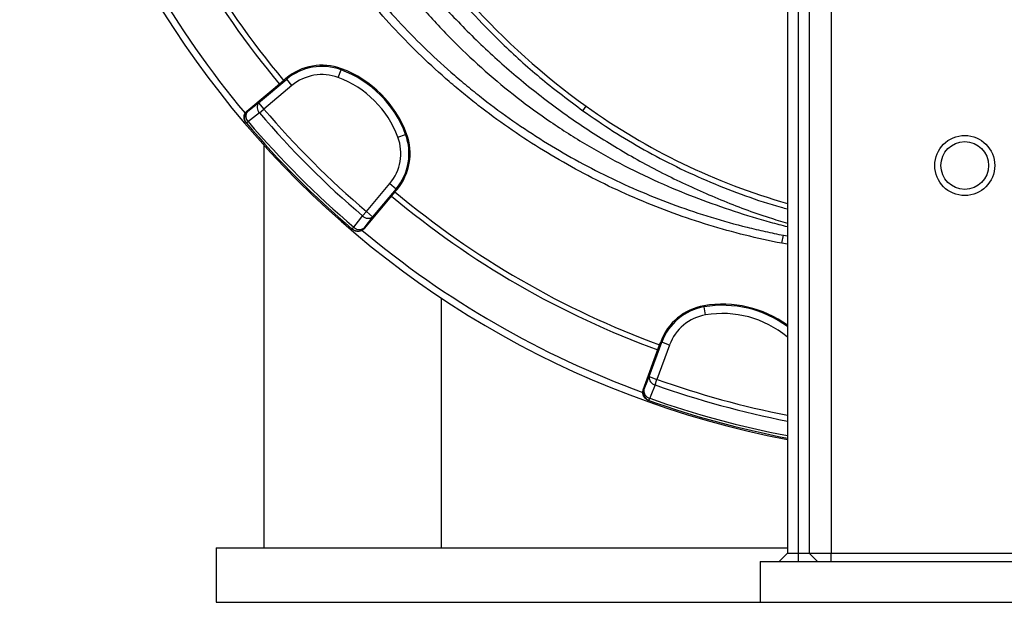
# Model space of a CAD drawing. Header units: millimetres. Extents: x 1254 to 1966, y 1010 to 1960.
# Tile 1 of 16: x 1264 to 1625, y 1010 to 1223. Entities that reach past the tile are written whole.
import ezdxf

# ---------------------------------------------------------------- set-up
doc = ezdxf.new("R2010")
doc.units = ezdxf.units.MM

msp = doc.modelspace()

# ---------------------------------------------------------------- linework, layer by layer
at = {"color": 7, "linetype": 'Continuous', "lineweight": 25}
for p, q in [((1545.15, 1681.51), (1545.15, 1027.51)), ((1549.15, 1681.51), (1549.15, 1027.51)), ((1553.15, 1681.51), (1553.15, 1027.51)), ((1561.15, 1681.51), (1561.15, 1027.51)), ((1380.51, 1201.76), (1381.55, 1204.57)), ((1381.7, 1204.97), (1381.55, 1204.57)), ((1347.06, 1189.44), (1360.46, 1200.68)), ((1351.35, 1192.49), (1361.64, 1201.12)), ((1363.57, 1198.83), (1353.28, 1190.19)), ((1360.46, 1200.68), (1361.37, 1201.45)), ((1361.37, 1201.45), (1361.64, 1201.12)), ((1363.57, 1198.83), (1361.64, 1201.12)), ((1351.35, 1192.49), (1353.28, 1190.19)), ((1470.17, 1189.6), (1471.36, 1191.26)), ((1347.06, 1189.44), (1347.22, 1189.26)), ((1351.67, 1188.82), (1353.28, 1190.19)), ((1346.71, 1185.2), (1346.86, 1185.02)), ((1346.86, 1185.02), (1347.53, 1185.59)), ((1402.4, 1179.87), (1405.21, 1180.92)), ((1405.6, 1181.06), (1405.21, 1180.92)), ((1353.23, 1177.01), (1353.23, 1029.51)), ((1390.83, 1152.65), (1399.46, 1162.93)), ((1399.46, 1162.93), (1401.76, 1161.01)), ((1401.32, 1159.83), (1390.08, 1146.43)), ((1401.76, 1161.01), (1393.13, 1150.72)), ((1402.08, 1160.74), (1401.32, 1159.83)), ((1402.08, 1160.74), (1401.76, 1161.01)), ((1389.45, 1151.03), (1390.83, 1152.65)), ((1393.13, 1150.72), (1390.83, 1152.65)), ((1385.65, 1146.23), (1386.22, 1146.9)), ((1385.65, 1146.23), (1385.83, 1146.07)), ((1389.89, 1146.58), (1390.08, 1146.43)), ((1543.12, 1141.01), (1543.7, 1143.95)), ((1418.23, 1121.01), (1418.23, 1029.51)), ((1514.58, 1118.15), (1514.65, 1117.73)), ((1515.15, 1114.78), (1514.65, 1117.73)), ((1494.54, 1092.17), (1499.13, 1104.79)), ((1498.33, 1103.82), (1498.73, 1104.93)), ((1498.73, 1104.93), (1499.13, 1104.79)), ((1501.95, 1103.76), (1499.13, 1104.79)), ((1492.34, 1087.38), (1498.33, 1103.82)), ((1501.95, 1103.76), (1497.35, 1091.14)), ((1494.54, 1092.17), (1497.35, 1091.14)), ((1496.64, 1089.14), (1497.35, 1091.14)), ((1492.34, 1087.38), (1492.57, 1087.3)), ((1494.16, 1083.53), (1494.38, 1083.45)), ((1494.38, 1083.45), (1494.68, 1084.28)), ((1335.73, 1029.51), (1545.15, 1029.51)), ((1335.73, 1029.51), (1335.73, 1009.51)), ((1545.15, 1027.51), (1542.15, 1024.51)), ((1545.15, 1027.51), (1549.15, 1027.51)), ((1549.15, 1027.51), (1549.15, 1024.51)), ((1549.15, 1027.51), (1553.15, 1027.51)), ((1553.15, 1027.51), (1556.15, 1024.51)), ((1553.15, 1027.51), (1561.15, 1027.51)), ((1561.15, 1024.51), (1561.15, 1027.51)), ((1561.15, 1027.51), (1629.15, 1027.51)), ((1535.15, 1024.51), (1535.15, 1009.51)), ((1535.15, 1024.51), (1655.15, 1024.51)), ((1335.73, 1009.51), (1535.15, 1009.51)), ((1535.15, 1009.51), (1655.15, 1009.51))]:
    msp.add_line(p, q, dxfattribs=at)
at = {"color": 8, "linetype": 'Continuous', "lineweight": 25}
for p, q in [((1545.15, 1140.68), (1543.12, 1141.01)), ((1543.7, 1143.95), (1545.15, 1143.72)), ((1545.05, 1106.77), (1545.15, 1106.88))]:
    msp.add_line(p, q, dxfattribs=at)
at = {"color": 7, "linetype": 'Continuous', "lineweight": 25, "flags": 128}
for points in [[(1347.22, 1189.26), (1349.24, 1190.84), (1351.35, 1192.49)], [(1351.67, 1188.82), (1348.32, 1186.2), (1347.53, 1185.59)], [(1386.22, 1146.9), (1388.83, 1150.24), (1389.45, 1151.03)], [(1393.13, 1150.72), (1391.48, 1148.61), (1389.89, 1146.58)], [(1492.57, 1087.3), (1493.53, 1089.68), (1494.54, 1092.17)], [(1496.64, 1089.14), (1495.05, 1085.21), (1494.68, 1084.28)]]:
    msp.add_lwpolyline(points, dxfattribs=at)
at = {"color": 7, "linetype": 'Continuous', "lineweight": 25}
for radius in [11, 8.75]:
    msp.add_circle((1610.15, 1169.51), radius, dxfattribs=at)
for centre, radius, start, end in [((1610.15, 1409.51), 346.5, 181.5711, 259.1878), ((1610.15, 1409.51), 327.5, 200.0916, 219.9084), ((1610.15, 1409.51), 325.5, 200.0922, 219.9078), ((1610.15, 1409.51), 344, 200.0623, 219.9421), ((1624.72, 1404.91), 263, 209.3111, 234.3289), ((1374.56, 1185.72), 20.52, 69.6514, 130), ((1374.56, 1185.72), 20.1, 69.6514, 130), ((1374.56, 1185.72), 17.1, 69.6514, 130), ((1367.61, 1166.97), 37.1, 20.3486, 69.6514), ((1367.61, 1166.97), 40.1, 20.3486, 69.6514), ((1367.61, 1166.97), 40.52, 20.3486, 69.6514), ((1353.57, 1190.83), 2.77, 143.1027, 226.6642), ((1610.15, 1384.6), 238, 234.3289, 254.1506), ((1349.15, 1186.96), 3, 129.983, 220.4357), ((1349.43, 1187.6), 2.77, 143.0972, 226.6441), ((1610.15, 1409.51), 339.88, 220.4915, 229.5085), ((1610.15, 1409.51), 337.76, 220.4915, 229.5085), ((1610.15, 1409.51), 346, 220.4534, 229.5466), ((1610.15, 1409.51), 345.12, 220.4534, 229.5466), ((1386.36, 1173.93), 20.1, 320, 20.3486), ((1386.36, 1173.93), 20.52, 320, 20.3486), ((1386.36, 1173.93), 17.1, 320, 20.3486), ((1610.15, 1409.51), 325.5, 230.0922, 249.9078), ((1610.15, 1409.51), 327.5, 230.0916, 249.9084), ((1391.46, 1152.93), 2.77, 223.3358, 306.8973), ((1387.6, 1148.51), 3, 229.5643, 320.017), ((1388.23, 1148.8), 2.77, 223.3559, 306.9028), ((1610.15, 1409.51), 344, 230.0597, 249.9374), ((1521.37, 1078.2), 40.52, 54.0775, 99.6514), ((1518.02, 1097.92), 20.52, 99.6514, 160), ((1518.02, 1097.92), 20.1, 99.6514, 160), ((1521.37, 1078.2), 37.1, 50.3486, 99.6514), ((1518.02, 1097.92), 17.1, 99.6514, 160), ((1497.28, 1091.84), 2.77, 173.1027, 256.6642), ((1495.39, 1086.28), 3, 159.983, 250.4357), ((1495.32, 1086.97), 2.77, 173.0972, 256.6441), ((1610.15, 1409.51), 346, 250.4534, 259.172)]:
    msp.add_arc(centre, radius, start, end, dxfattribs=at)
at = {"color": 8, "linetype": 'Continuous', "lineweight": 25}
for centre, radius, start, end in [((1521.37, 1078.2), 40.1, 53.6387, 99.6514), ((1610.15, 1409.51), 337.76, 250.4915, 258.9044), ((1610.15, 1409.51), 339.88, 250.4915, 258.9746), ((1610.15, 1409.51), 345.12, 250.4534, 259.1441)]:
    msp.add_arc(centre, radius, start, end, dxfattribs=at)
at = {"color": 7, "linetype": 'Continuous', "lineweight": 25}
for points, knots in [([(1393.51, 1275.29), (1394.08, 1274.24), (1396.96, 1268.88), (1402.87, 1259.59), (1411.32, 1247.36), (1420.59, 1235.56), (1430.6, 1224.19), (1442.09, 1212.57), (1455.16, 1200.83), (1465.16, 1193.34), (1470.17, 1189.6)], [0, 0, 0, 0, 0.030738, 0.15775, 0.284663, 0.415266, 0.545975, 0.676576, 0.838289, 1, 1, 1, 1]), ([(1386.71, 1272.12), (1388.72, 1268.7), (1393.85, 1259.98), (1403.35, 1246.69), (1414.98, 1232.26), (1427.65, 1218.64), (1441.22, 1205.87), (1455.66, 1194.02), (1470.9, 1183.14), (1486.86, 1173.29), (1503.47, 1164.47), (1520.68, 1156.84), (1534.61, 1151.48), (1542.9, 1149.09), (1545.15, 1148.44)], [0, 0, 0, 0, 0.058526, 0.149303, 0.240083, 0.33086, 0.42164, 0.512417, 0.603197, 0.693975, 0.784755, 0.875532, 0.96631, 1, 1, 1, 1]), ([(1381.2, 1269.84), (1382.27, 1267.93), (1385.86, 1261.54), (1392.83, 1250.99), (1402.1, 1238.25), (1412.3, 1225.98), (1423.05, 1214.55), (1434.31, 1204.01), (1445.98, 1194.35), (1458.4, 1185.3), (1471.54, 1176.92), (1485.37, 1169.28), (1499.06, 1162.77), (1512.49, 1157.3), (1525.58, 1152.75), (1536.47, 1149.35), (1543.05, 1147.66), (1545.15, 1147.12)], [0, 0, 0, 0, 0.031655, 0.105669, 0.181908, 0.258213, 0.33444, 0.40639, 0.478408, 0.550356, 0.624907, 0.699534, 0.77409, 0.839204, 0.904367, 0.969507, 1, 1, 1, 1]), ([(1371.03, 1264.22), (1375.75, 1256.44), (1380.84, 1248.98), (1391.71, 1234.67), (1397.5, 1227.82), (1409.78, 1214.73), (1416.27, 1208.49), (1424.84, 1201.08), (1426.58, 1199.62), (1430.09, 1196.73), (1431.86, 1195.32), (1437.23, 1191.14), (1440.86, 1188.47), (1451.94, 1180.74), (1459.56, 1176), (1475.26, 1167.32), (1483.34, 1163.38), (1495.81, 1158.09), (1500.03, 1156.43), (1508.58, 1153.32), (1512.89, 1151.88), (1521.58, 1149.22), (1525.96, 1148.01), (1532.58, 1146.36), (1534.8, 1145.83), (1539.24, 1144.85), (1541.46, 1144.39), (1543.7, 1143.95)], [0, 0, 0, 0, 0.125, 0.125, 0.25, 0.25, 0.375, 0.375, 0.40625, 0.40625, 0.4375, 0.4375, 0.5, 0.5, 0.625, 0.625, 0.75, 0.75, 0.8125, 0.8125, 0.875, 0.875, 0.9375, 0.9375, 0.96875, 0.96875, 1, 1, 1, 1]), ([(1543.12, 1141.01), (1538.6, 1141.89), (1534.12, 1142.88), (1525.21, 1145.1), (1520.79, 1146.33), (1512.01, 1149.01), (1507.65, 1150.47), (1499, 1153.61), (1494.74, 1155.29), (1482.12, 1160.65), (1473.94, 1164.63), (1458.06, 1173.41), (1450.35, 1178.21), (1439.13, 1186.02), (1435.46, 1188.73), (1430.03, 1192.95), (1428.23, 1194.38), (1424.68, 1197.3), (1422.92, 1198.78), (1414.25, 1206.28), (1407.68, 1212.59), (1395.26, 1225.84), (1389.4, 1232.77), (1378.4, 1247.25), (1373.25, 1254.8), (1368.47, 1262.67)], [0, 0, 0, 0, 0.0625, 0.0625, 0.125, 0.125, 0.1875, 0.1875, 0.25, 0.25, 0.375, 0.375, 0.5, 0.5, 0.5625, 0.5625, 0.59375, 0.59375, 0.625, 0.625, 0.75, 0.75, 0.875, 0.875, 1, 1, 1, 1]), ([(1346.71, 1185.2), (1346.58, 1185.35), (1346.47, 1185.51), (1346.28, 1185.85), (1346.2, 1186.04), (1346.08, 1186.41), (1346.03, 1186.6), (1345.99, 1187), (1345.99, 1187.2), (1346.02, 1187.59), (1346.05, 1187.78), (1346.16, 1188.16), (1346.24, 1188.35), (1346.42, 1188.7), (1346.52, 1188.86), (1346.77, 1189.17), (1346.91, 1189.31), (1347.06, 1189.44)], [0, 0, 0, 0, 0.125, 0.125, 0.25, 0.25, 0.375, 0.375, 0.5, 0.5, 0.625, 0.625, 0.75, 0.75, 0.875, 0.875, 1, 1, 1, 1]), ([(1470.17, 1189.6), (1473.82, 1187.07), (1481.13, 1182), (1492.61, 1175.2), (1504.53, 1168.93), (1516.91, 1163.29), (1529.72, 1158.38), (1539.16, 1155.17), (1544.37, 1153.83), (1545.15, 1153.62)], [0, 0, 0, 0, 0.1594904, 0.3191035, 0.4785938, 0.6427163, 0.8069724, 0.9710951, 1, 1, 1, 1]), ([(1390.08, 1146.43), (1389.95, 1146.28), (1389.81, 1146.14), (1389.5, 1145.89), (1389.33, 1145.78), (1388.98, 1145.6), (1388.8, 1145.53), (1388.42, 1145.42), (1388.23, 1145.38), (1387.83, 1145.35), (1387.64, 1145.35), (1387.24, 1145.4), (1387.05, 1145.44), (1386.68, 1145.56), (1386.49, 1145.64), (1386.15, 1145.83), (1385.98, 1145.94), (1385.83, 1146.07)], [0, 0, 0, 0, 0.125, 0.125, 0.25, 0.25, 0.375, 0.375, 0.5, 0.5, 0.625, 0.625, 0.75, 0.75, 0.875, 0.875, 1, 1, 1, 1]), ([(1494.16, 1083.53), (1493.97, 1083.6), (1493.79, 1083.68), (1493.46, 1083.88), (1493.3, 1084), (1493, 1084.27), (1492.87, 1084.41), (1492.64, 1084.73), (1492.53, 1084.9), (1492.37, 1085.26), (1492.3, 1085.44), (1492.2, 1085.83), (1492.18, 1086.02), (1492.16, 1086.41), (1492.17, 1086.61), (1492.23, 1087), (1492.28, 1087.2), (1492.34, 1087.38)], [0, 0, 0, 0, 0.125, 0.125, 0.25, 0.25, 0.375, 0.375, 0.5, 0.5, 0.625, 0.625, 0.75, 0.75, 0.875, 0.875, 1, 1, 1, 1])]:
    msp.add_open_spline(points, degree=3, knots=knots, dxfattribs=at)

doc.saveas('drawing.dxf')
